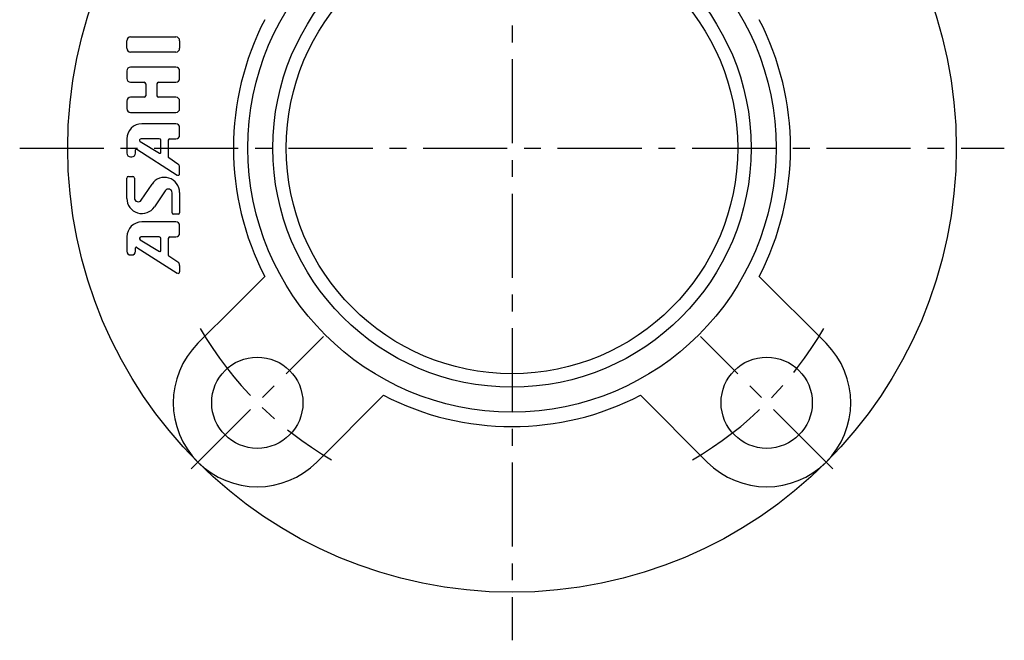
# Model space of a CAD drawing. Extents: x -103 to 232, y -102 to 232.
# Tile 1 of 12: x -103 to 102, y -102 to 27. Entities that reach past the tile are written whole.
import ezdxf

# ---------------------------------------------------------------- set-up
doc = ezdxf.new("R2010")
doc.units = 0
doc.header["$LTSCALE"] = 14
doc.linetypes.add('CENTER', pattern=[2, 1.25, -0.25, 0.25, -0.25])
doc.layers.get('0').update_dxf_attribs({"linetype": 'CONTINUOUS'})
doc.layers.add('1', color=3, linetype='CONTINUOUS')
doc.layers.add('CENTER', color=1, linetype='CENTER')

msp = doc.modelspace()

# ---------------------------------------------------------------- linework, layer by layer
for p, q in [((-57.71, -32.96), (-51.48, -26.73)), ((65.41, -40.66), (51.48, -26.73)), ((-65.41, -40.66), (-57.71, -32.96)), ((-40.66, -65.41), (-26.73, -51.48)), ((40.66, -65.41), (26.73, -51.48))]:
    msp.add_line(p, q)
for centre, radius in [((0, 0), 92.5), ((0, 0), 55), ((0, 0), 49.8), ((0, 0), 47), ((-53.03, -53.03), 9.5), ((53.03, -53.03), 9.5)]:
    msp.add_circle(centre, radius)
for centre, radius, start, end in [((0, 0), 58, 152.5612, 207.4388), ((0, 0), 58, 332.5612, 27.4388), ((-53.03, -53.03), 17.5, 135, 315), ((53.03, -53.03), 17.5, 225, 45), ((0, 0), 58, 242.5612, 297.4388)]:
    msp.add_arc(centre, radius, start, end)
at = {"layer": '1'}
for p, q in [((-79.41, 23.13), (-69.98, 23.13)), ((-80.2, 20.78), (-80.2, 22.35)), ((-69.2, 22.35), (-69.2, 20.78)), ((-69.98, 19.99), (-79.41, 19.99)), ((-69.98, 16.85), (-79.41, 16.85)), ((-80.2, 16.06), (-80.2, 14.49)), ((-69.2, 14.49), (-69.2, 16.06)), ((-79.41, 13.71), (-76.58, 13.71)), ((-76.27, 13.39), (-76.27, 10.88)), ((-73.91, 10.88), (-73.91, 13.39)), ((-73.6, 13.71), (-69.98, 13.71)), ((-76.58, 10.56), (-79.41, 10.56)), ((-69.98, 10.56), (-73.6, 10.56)), ((-80.2, 9.78), (-80.2, 8.21)), ((-69.2, 8.21), (-69.2, 9.78)), ((-79.41, 7.42), (-69.98, 7.42)), ((-69.98, 5.06), (-77.05, 5.06)), ((-69.2, 2.71), (-69.2, 4.28)), ((-80.2, 1.92), (-80.2, -1.05)), ((-77.39, 1.34), (-73.36, -1.08)), ((-73.44, 1.92), (-77.23, 1.92)), ((-73.13, -0.94), (-73.13, 1.61)), ((-71.55, -1.92), (-71.55, 1.61)), ((-71.24, 1.92), (-69.98, 1.92)), ((-79.41, -1.83), (-79.16, -1.83)), ((-78.37, -1.05), (-78.37, -0.38)), ((-78.13, -0.25), (-69.68, -5.63)), ((-69.55, -3.35), (-71.48, -2.05)), ((-69.2, -5.36), (-69.2, -4)), ((-79.88, -5.94), (-78.94, -5.94)), ((-80.2, -10.49), (-80.2, -6.25)), ((-78.63, -6.25), (-78.63, -10.41)), ((-77.19, -10.85), (-74.95, -7.5)), ((-72.21, -8.88), (-74.44, -12.23)), ((-70.77, -13.48), (-70.77, -9.32)), ((-69.2, -9.25), (-69.2, -13.48)), ((-69.51, -13.79), (-70.45, -13.79)), ((-69.98, -15.37), (-77.05, -15.37)), ((-69.2, -17.72), (-69.2, -16.15)), ((-80.2, -18.51), (-80.2, -21.48)), ((-77.39, -19.09), (-73.36, -21.51)), ((-73.44, -18.51), (-77.23, -18.51)), ((-73.13, -21.37), (-73.13, -18.82)), ((-71.55, -22.35), (-71.55, -18.82)), ((-71.24, -18.51), (-69.98, -18.51)), ((-79.42, -22.26), (-79.17, -22.26)), ((-78.37, -21.48), (-78.37, -20.81)), ((-78.13, -20.68), (-69.68, -26.06)), ((-69.54, -23.77), (-71.48, -22.48)), ((-69.19, -25.79), (-69.19, -24.43))]:
    msp.add_line(p, q, dxfattribs=at)
for centre, radius, start, end in [((-79.41, 22.35), 0.786, 90, 180), ((-69.98, 22.35), 0.786, 0, 90), ((-79.41, 20.78), 0.786, 180, 270), ((-69.98, 20.78), 0.786, 270, 0), ((-79.41, 16.06), 0.786, 90, 180), ((-69.98, 16.06), 0.786, 0, 90), ((-79.41, 14.49), 0.786, 180, 270), ((-69.98, 14.49), 0.786, 270, 0), ((-76.58, 13.39), 0.314, 0, 90), ((-73.6, 13.39), 0.314, 90, 180), ((-79.41, 9.78), 0.786, 90, 180), ((-76.58, 10.88), 0.314, 270, 0), ((-73.6, 10.88), 0.314, 180, 270), ((-69.98, 9.78), 0.786, 0, 90), ((-79.41, 8.21), 0.786, 180, 270), ((-69.98, 8.21), 0.786, 270, 0), ((-77.05, 1.92), 3.14, 90, 180), ((-69.98, 4.28), 0.786, 0, 90), ((-69.98, 2.71), 0.786, 270, 0), ((-77.23, 1.61), 0.314, 90, 239.0362), ((-73.44, 1.61), 0.314, 0, 90), ((-71.24, 1.61), 0.314, 90, 180), ((-79.41, -1.05), 0.786, 180, 270), ((-79.16, -1.05), 0.786, 270, 0), ((-78.21, -0.38), 0.157, 57.5288, 180), ((-73.28, -0.94), 0.157, 239.0362, 0), ((-71.4, -1.92), 0.157, 180, 236.3099), ((-69.98, -4), 0.786, 0, 56.3099), ((-79.88, -6.25), 0.314, 90, 180), ((-78.94, -6.25), 0.314, 0, 90), ((-72.34, -9.25), 3.14, 0, 146.3099), ((-69.51, -5.36), 0.314, 237.5288, 0), ((-71.55, -9.32), 0.786, 0, 146.3099), ((-77.05, -10.49), 3.14, 180, 326.3099), ((-77.84, -10.41), 0.786, 180, 326.3099), ((-70.45, -13.48), 0.314, 180, 270), ((-69.51, -13.48), 0.314, 270, 0), ((-77.05, -18.51), 3.14, 90, 180), ((-69.98, -16.15), 0.786, 0, 90), ((-69.98, -17.72), 0.786, 270, 0), ((-77.23, -18.82), 0.314, 90, 239.0362), ((-73.44, -18.82), 0.314, 0, 90), ((-71.24, -18.82), 0.314, 90, 180), ((-79.41, -21.48), 0.786, 180, 270), ((-79.16, -21.48), 0.786, 270, 0), ((-78.21, -20.81), 0.157, 57.5288, 180), ((-73.28, -21.37), 0.157, 239.0362, 0), ((-71.39, -22.35), 0.157, 180, 236.3099), ((-69.98, -24.43), 0.786, 0, 56.3099), ((-69.51, -25.79), 0.314, 237.5288, 0)]:
    msp.add_arc(centre, radius, start, end, dxfattribs=at)
at = {"layer": 'CENTER'}
for p, q in [((0, 102.5), (0, -102.5)), ((-102.5, 0), (102.5, 0)), ((-66.82, -66.82), (-39.24, -39.24)), ((66.82, -66.82), (39.24, -39.24))]:
    msp.add_line(p, q, dxfattribs=at)
for start, end in [(210.0608, 239.9392), (300.0608, 329.9392)]:
    msp.add_arc((0, 0), 75, start, end, dxfattribs=at)

doc.saveas('drawing.dxf')
